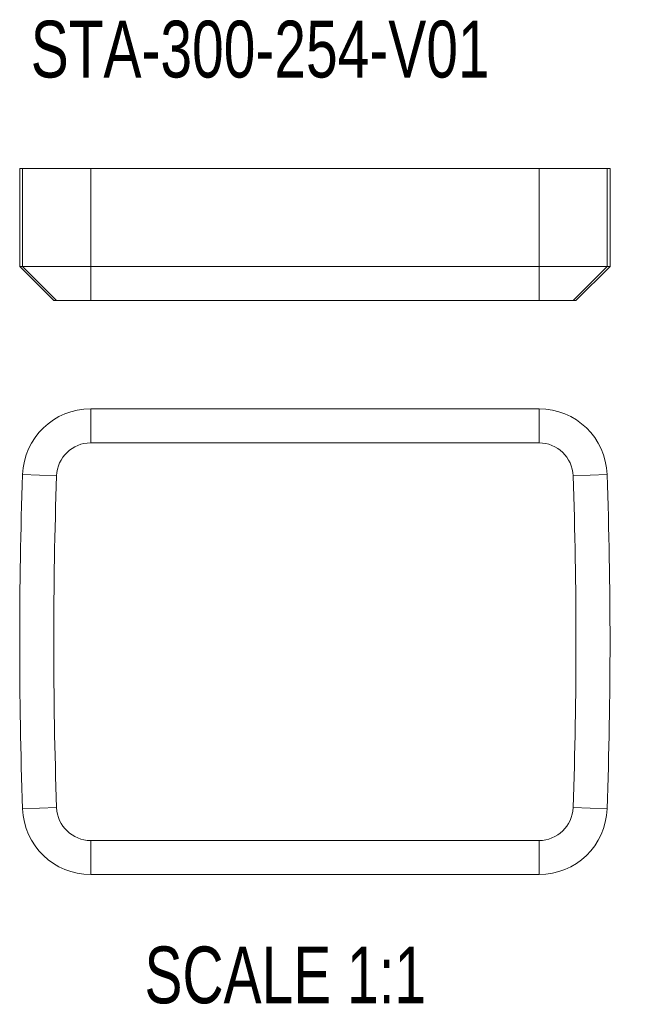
# Model space of a CAD drawing. Header units: millimetres. Extents: x 131 to 402, y 25 to 458.
import ezdxf

# ---------------------------------------------------------------- set-up
doc = ezdxf.new("R2010")
doc.units = ezdxf.units.MM
doc.layers.add('FORMAT', color=7, linetype='Continuous')
doc.styles.add('SLDTEXTSTYLE0', font='TXT', dxfattribs={"width": 0.75})

msp = doc.modelspace()

# ---------------------------------------------------------------- linework, layer by layer
at = {"color": 7, "linetype": 'Continuous', "lineweight": 15}
for p, q in [((131.11, 392.89), (131.11, 349.89)), ((131.11, 392.89), (132.4, 392.89)), ((132.4, 349.89), (132.4, 392.89)), ((162.38, 392.89), (132.4, 392.89)), ((162.38, 392.89), (359.84, 392.89)), ((162.38, 349.89), (162.38, 392.89)), ((359.84, 392.89), (389.82, 392.89)), ((359.84, 349.89), (359.84, 392.89)), ((389.82, 349.89), (389.82, 392.89)), ((389.82, 392.89), (391.11, 392.89)), ((391.11, 349.89), (391.11, 392.89)), ((131.11, 349.89), (146.11, 334.89)), ((131.11, 349.89), (132.4, 349.89)), ((132.4, 349.89), (162.38, 349.89)), ((132.4, 349.89), (147.39, 334.89)), ((162.38, 349.89), (359.84, 349.89)), ((162.38, 349.89), (162.38, 334.89)), ((359.84, 349.89), (389.82, 349.89)), ((359.84, 349.89), (359.84, 334.89)), ((389.82, 349.89), (374.83, 334.89)), ((376.11, 334.89), (391.11, 349.89)), ((389.82, 349.89), (391.11, 349.89)), ((147.39, 334.89), (146.11, 334.89)), ((162.38, 334.89), (147.39, 334.89)), ((359.84, 334.89), (162.38, 334.89)), ((374.83, 334.89), (359.84, 334.89)), ((376.11, 334.89), (374.83, 334.89)), ((162.38, 287.21), (359.84, 287.21)), ((162.38, 287.21), (162.38, 272.21)), ((359.84, 287.21), (359.84, 272.21)), ((359.84, 272.21), (162.38, 272.21)), ((132.4, 258.26), (147.39, 257.73)), ((389.82, 258.26), (374.83, 257.73)), ((147.39, 111.68), (132.4, 111.16)), ((374.83, 111.68), (389.82, 111.16)), ((162.38, 97.21), (359.84, 97.21)), ((162.38, 97.21), (162.38, 82.21)), ((359.84, 97.21), (359.84, 82.21)), ((359.84, 82.21), (162.38, 82.21))]:
    msp.add_line(p, q, dxfattribs=at)
for centre, radius, start, end in [((162.38, 257.21), 30, 90, 177.9953), ((359.84, 257.21), 30, 2.0047, 90), ((162.38, 257.21), 15, 90, 177.9953), ((359.84, 257.21), 15, 2.0047, 90), ((2233.61, 184.71), 2102.5, 177.99528, 182.00472), ((2233.61, 184.71), 2087.5, 177.99528, 182.00472), ((-1711.39, 184.71), 2087.5, 357.99528, 2.00472), ((-1711.39, 184.71), 2102.5, 357.99528, 2.00472), ((162.38, 112.21), 30, 182.0047, 270), ((162.38, 112.21), 15, 182.0047, 270), ((359.84, 112.21), 15, 270, 357.9953), ((359.84, 112.21), 30, 270, 357.9953)]:
    msp.add_arc(centre, radius, start, end, dxfattribs=at)

# ---------------------------------------------------------------- texts
at = {"layer": 'FORMAT', "color": 250, "char_height": 25, "attachment_point": 1, "style": 'SLDTEXTSTYLE0'}
for s, insert in [('STA-300-254-V01', (135.98, 458.01)), ('SCALE 1:1', (186.08, 50.56))]:
    msp.add_mtext(s, dxfattribs=dict(at, insert=insert))

doc.saveas('drawing.dxf')
